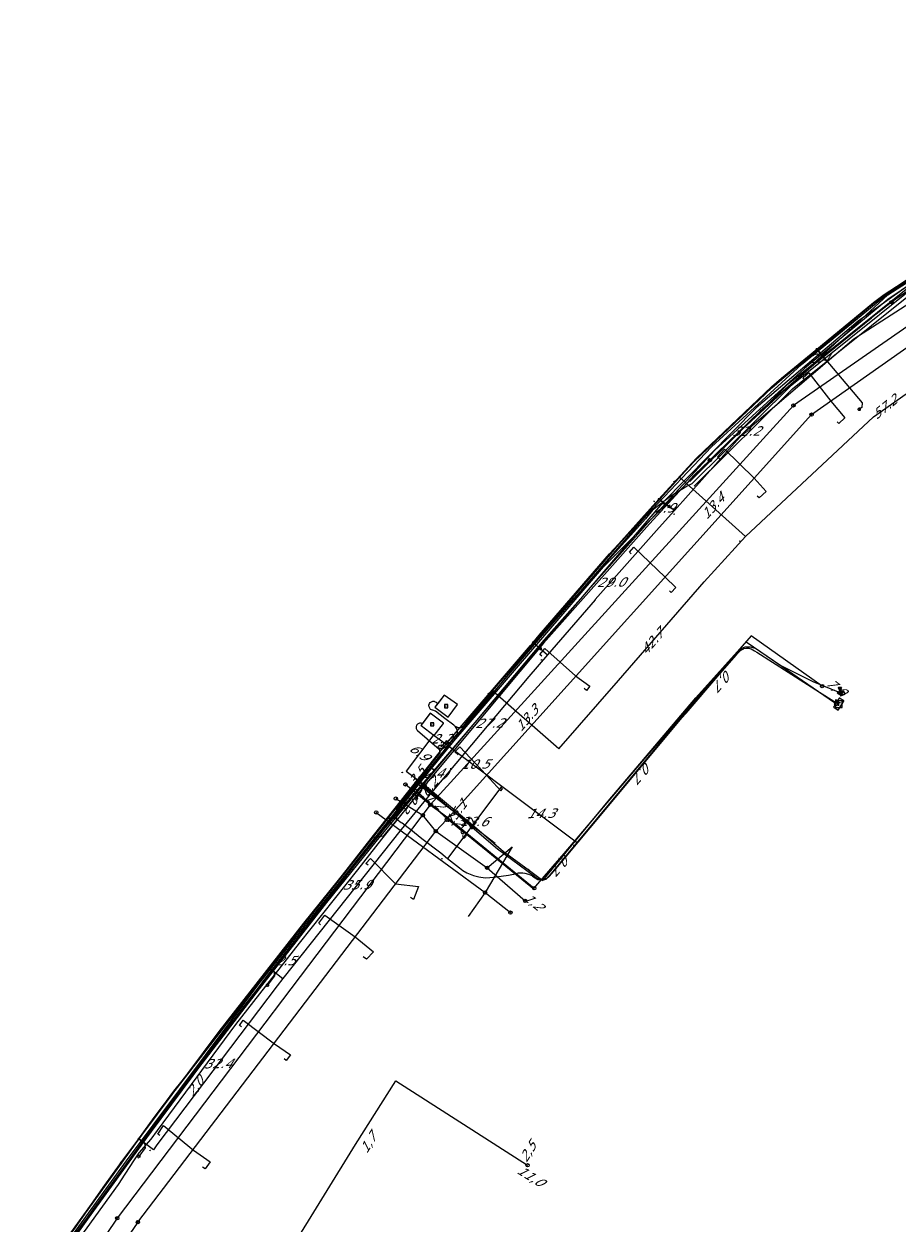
# Model space of a CAD drawing. Header units: metres. Extents: x 124576 to 133557, y 395865 to 402386.
# Tile 193 of 256: x 127009 to 127141, y 401672 to 401853. Entities that reach past the tile are written whole.
import ezdxf
from ezdxf.enums import TextEntityAlignment as Align

# ---------------------------------------------------------------- set-up
doc = ezdxf.new("R2010")
doc.units = ezdxf.units.M
doc.header["$MEASUREMENT"] = 0
for name, color, linetype, lineweight, true_color in [('LG_Datatransport_KPN_BV', 3, 'Continuous', 13, 0x00ff00), ('LG_Datatransport_Tele2_Nederland_BV', 3, 'Continuous', 13, 0x00ff00), ('LG_Gas_Hoge_Druk_Enexis_Netbeheer_BV', 7, 'Continuous', 13, 0xff9b00), ('LG_Gas_Lage_Druk_Enexis_Netbeheer_BV', 7, 'Continuous', 13, 0xffdc7d), ('LG_Gas_Lage_Druk_P_Enexis_Netbeheer_BV', 7, 'Continuous', 13, 0xffdc7d), ('LG_Laag_Spanning', 7, 'Continuous', 13, 0x960000), ('LG_Laag_Spanning_Enexis_Netbeheer_BV', 7, 'Continuous', 13, 0x960000), ('LG_Midden_Spanning', 7, 'Continuous', 13, 0xd20000), ('LG_Midden_Spanning_Enexis_Netbeheer_BV', 7, 'Continuous', 13, 0xd20000), ('LG_Riool_Vrij_Verval_Gemeente_Tilburg_Ruimtelijke_Uitvoering', 7, 'Continuous', 13, 0xca00a0), ('LG_unet-4_Brabant_Water', 5, 'Continuous', 13, 0x0000ff)]:
    doc.layers.add(name, color=color, linetype=linetype, lineweight=lineweight, true_color=true_color)
for name, color, linetype, lineweight in [('LG_Datatransport_P_KPN_BV', 7, 'Continuous', 0), ('LG_Laag_Spanning_P_Enexis_Netbeheer_BV', 7, 'Continuous', 0), ('LG_Midden_Spanning_P_Enexis_Netbeheer_BV', 7, 'Continuous', 0), ('LG_n00003_Spitters_Electrotechniek_BV', 7, 'Continuous', 13), ('LG_Riool_Vrij_Verval_P_Gemeente_Tilburg_Ruimtelijke_Uitvoering', 7, 'Continuous', 0), ('LG_unet-4_P_Brabant_Water', 7, 'Continuous', 0), ('MV_Datatransport', 7, 'Continuous', 0), ('MV_Gas_Lage_Druk', 7, 'Continuous', 0), ('MV_Gas_Lage_Druk_pijl', 7, 'Continuous', 0), ('MV_Laag_Spanning', 7, 'Continuous', 0), ('MV_Laag_Spanning_lijn', 7, 'Continuous', 0), ('MV_Laag_Spanning_pijl', 7, 'Continuous', 0), ('MV_Midden_Spanning', 7, 'Continuous', 0), ('MV_Midden_Spanning_pijl', 7, 'Continuous', 0)]:
    doc.layers.add(name, color=color, linetype=linetype, lineweight=lineweight)
doc.styles.add('Klic_Annotatie', font='verdanai.ttf', dxfattribs={"oblique": 20, "height": 1.4})
doc.styles.add('Style-Arial', font='arial.ttf')
doc.styles.add('Style-Arial Narrow', font='ARIALN.TTF')

# ---------------------------------------------------------------- blocks, each defined once
blk = doc.blocks.new('Mof')
at = {"layer": 'LG_Laag_Spanning_P_Enexis_Netbeheer_BV'}
h = blk.add_hatch(color=256, dxfattribs=at)
edge = h.paths.add_edge_path()
edge.add_arc((0, 0), 2, 0, 360)
blk = doc.blocks.new('DeliveryPoint')
at = {"layer": 'LG_Laag_Spanning_P_Enexis_Netbeheer_BV', "flags": 128}
blk.add_lwpolyline([(-3.7, -2.5), (3.8, -2.5), (3.8, 2.5), (-3.7, 2.5), (-3.7, -2.5)], close=True, dxfattribs=at)
blk.add_lwpolyline([(-3.7, 2.5), (-3.7, 2.2), (0, 0), (3.8, 2.2)], dxfattribs=at)
blk = doc.blocks.new('Mof_1')
at = {"layer": 'LG_Midden_Spanning_P_Enexis_Netbeheer_BV'}
h = blk.add_hatch(color=256, dxfattribs=at)
edge = h.paths.add_edge_path()
edge.add_arc((0, 0), 2, 0, 360)
blk = doc.blocks.new('Streetlight')
at = {"layer": 'LG_Laag_Spanning_P_Enexis_Netbeheer_BV'}
for p, q in [((-1.8, 1.8), (-1.1, 1.1)), ((0, 2.5), (0, 1.5)), ((1.8, 1.8), (1.1, 1.1)), ((-1.1, -1.1), (-1.8, -1.8)), ((0, -1.5), (0, -2.5)), ((1.1, -1.1), (1.8, -1.8))]:
    blk.add_line(p, q, dxfattribs=at)
at = {"layer": 'LG_Laag_Spanning_P_Enexis_Netbeheer_BV', "flags": 128}
for points in [[(-2.5, 0), (-1.5, 0)], [(1.5, 0), (2.5, 0)]]:
    blk.add_lwpolyline(points, dxfattribs=at)
at = {"layer": 'LG_Laag_Spanning_P_Enexis_Netbeheer_BV'}
blk.add_circle((0, 0), 1.5, dxfattribs=at)
blk = doc.blocks.new('Overgangsstuk')
at = {"layer": 'LG_Gas_Lage_Druk_P_Enexis_Netbeheer_BV'}
for radius in [2.5, 2, 1.5, 1, 0.5]:
    blk.add_circle((0, 0), radius, dxfattribs=at)
blk = doc.blocks.new('DeliveryPoint_1')
at = {"layer": 'LG_Gas_Lage_Druk_P_Enexis_Netbeheer_BV', "flags": 128}
blk.add_lwpolyline([(-3.8, -2.5), (3.8, -2.5), (3.8, 2.5), (-3.8, 2.5), (-3.8, -2.5)], close=True, dxfattribs=at)
blk.add_lwpolyline([(-3.8, 2.5), (-3.8, 2.2), (0, 0), (3.8, 2.2)], dxfattribs=at)
blk = doc.blocks.new('Verloopstuk')
at = {"layer": 'LG_Gas_Lage_Druk_P_Enexis_Netbeheer_BV', "lineweight": 30, "flags": 128}
for points in [[(-3, 0), (-7.6, -2.3), (-7.6, 2.3), (-3, 0)], [(-3, 0), (1.6, -2.3), (1.5, 2.3), (-3, 0)]]:
    blk.add_lwpolyline(points, close=True, dxfattribs=at)
at = {"layer": 'LG_Gas_Lage_Druk_P_Enexis_Netbeheer_BV', "color": 7, "linetype": 'Continuous', "style": 'Style-Arial Narrow'}
blk.add_text('G', height=3.5, dxfattribs=at).set_placement((-3.1, 2.6), align=Align.MIDDLE_CENTER)
blk = doc.blocks.new('Tstuk')
at = {"layer": 'LG_Gas_Lage_Druk_P_Enexis_Netbeheer_BV'}
for p, q in [((-2.3, 1.8), (2.3, 1.8)), ((0, -1.8), (0, 1.8))]:
    blk.add_line(p, q, dxfattribs=at)
blk.add_circle((0, 0.7), 2.5, dxfattribs=at)
blk = doc.blocks.new('Afsluiter')
at = {"layer": 'LG_Gas_Lage_Druk_P_Enexis_Netbeheer_BV'}
blk.add_line((0, -2.5), (0, 2.5), dxfattribs=at)
blk.add_solid([(-0.2, 2.5), (0.2, 2.5), (-0.2, -2.5), (0.2, -2.5)], dxfattribs=at)
blk = doc.blocks.new('Aansluitkast_1')
at = {"layer": 'LG_Laag_Spanning_P_Enexis_Netbeheer_BV'}
for p, q in [((-2.5, 2.5), (2.5, 2.5)), ((0, -2.5), (0, 2.5))]:
    blk.add_line(p, q, dxfattribs=at)
at = {"layer": 'LG_Laag_Spanning_P_Enexis_Netbeheer_BV', "flags": 128}
blk.add_lwpolyline([(-5, -5), (5, -5), (5, 5), (-5, 5), (-5, -5)], close=True, dxfattribs=at)
blk = doc.blocks.new('m_pijl')
at = {"layer": 'MV_Laag_Spanning_pijl'}
blk.add_hatch(color=7, dxfattribs=at).paths.add_polyline_path([(-1, -0.3), (-1, 0), (-1, 0.3), (0, 0)])
at = {"layer": 'MV_Laag_Spanning_pijl', "flags": 128}
blk.add_lwpolyline([(-1, 0), (-1, 0.3), (0, 0), (-1, -0.3), (-1, 0)], close=True, dxfattribs=at)
blk = doc.blocks.new('m_pijl_1')
at = {"layer": 'MV_Midden_Spanning_pijl'}
blk.add_hatch(color=7, dxfattribs=at).paths.add_polyline_path([(-1, -0.3), (-1, 0), (-1, 0.3), (0, 0)])
at = {"layer": 'MV_Midden_Spanning_pijl', "flags": 128}
blk.add_lwpolyline([(-1, 0), (-1, 0.3), (0, 0), (-1, -0.3), (-1, 0)], close=True, dxfattribs=at)
blk = doc.blocks.new('m_pijl_2')
at = {"layer": 'MV_Gas_Lage_Druk_pijl'}
blk.add_hatch(color=7, dxfattribs=at).paths.add_polyline_path([(-1, -0.3), (-1, 0), (-1, 0.3), (0, 0)])
at = {"layer": 'MV_Gas_Lage_Druk_pijl', "flags": 128}
blk.add_lwpolyline([(-1, 0), (-1, 0.3), (0, 0), (-1, -0.3), (-1, 0)], close=True, dxfattribs=at)
blk = doc.blocks.new('Klantstation')
at = {"layer": 'LG_Laag_Spanning_P_Enexis_Netbeheer_BV', "flags": 128}
blk.add_lwpolyline([(-2.5, -2.3), (2.5, -2.3), (2.5, 2.3), (-2.5, 2.3), (-2.5, -2.3)], close=True, dxfattribs=at)
at = {"layer": 'LG_Laag_Spanning_P_Enexis_Netbeheer_BV', "color": 7, "linetype": 'Continuous', "style": 'Style-Arial Narrow'}
blk.add_text('K', height=3.5, dxfattribs=at).set_placement((0, 0), align=Align.MIDDLE_CENTER)
blk = doc.blocks.new('Klantstation_1')
at = {"layer": 'LG_Midden_Spanning_P_Enexis_Netbeheer_BV', "flags": 128}
blk.add_lwpolyline([(-2.5, -2.3), (2.5, -2.3), (2.5, 2.3), (-2.5, 2.3), (-2.5, -2.3)], close=True, dxfattribs=at)
at = {"layer": 'LG_Midden_Spanning_P_Enexis_Netbeheer_BV', "color": 7, "linetype": 'Continuous', "style": 'Style-Arial Narrow'}
blk.add_text('K', height=3.5, dxfattribs=at).set_placement((0, 0), align=Align.MIDDLE_CENTER)
blk = doc.blocks.new('FireHydrant')
at = {"layer": 'LG_unet-4_P_Brabant_Water'}
blk.add_ellipse((0, 0), major_axis=(4.45, 0), ratio=0.727642, dxfattribs=at)
at = {"layer": 'LG_unet-4_P_Brabant_Water', "style": 'Style-Arial'}
blk.add_text('BK', height=2.5, dxfattribs=at).set_placement((0, 0), align=Align.MIDDLE_CENTER)
blk = doc.blocks.new('Afsluiter_2')
at = {"layer": 'LG_unet-4_P_Brabant_Water'}
blk.add_line((0, -2.5), (0, 2.5), dxfattribs=at)
blk.add_solid([(-0.25, 2.5), (0.25, 2.5), (-0.25, -2.5), (0.25, -2.5)], dxfattribs=at)
blk = doc.blocks.new('Onbekend_2')
at = {"layer": 'LG_Riool_Vrij_Verval_P_Gemeente_Tilburg_Ruimtelijke_Uitvoering'}
blk.add_hatch(color=256, dxfattribs=at).paths.add_polyline_path([(-0.3, -1.1, -0.262633), (0.2, 0.2), (0.6, 0.5, 0.379827), (0.7, 1.3), (0.7, 1.3, 0.228508), (0, 1.5), (0, 1.5, 0.459053), (-0.8, 0.8), (-1.3, 0.9, -0.414214), (-0.1, 2, -0.243799), (1.1, 1.5, -0.379827), (0.9, 0.1), (0.5, -0.2, 0.262633), (0.2, -1.1), (-0.2, -1.1)])
blk.add_circle((0, 0), 2.5, dxfattribs=at)
at = {"layer": 'LG_Riool_Vrij_Verval_P_Gemeente_Tilburg_Ruimtelijke_Uitvoering', "extrusion": (0, 0, -1)}
blk.add_solid([(0.3, -2.1), (-0.2, -2.1), (0.3, -1.5), (-0.2, -1.5)], dxfattribs=at)
blk = doc.blocks.new('Onbekend_3')
at = {"layer": 'LG_Datatransport_P_KPN_BV'}
blk.add_hatch(color=256, dxfattribs=at).paths.add_polyline_path([(-0.3, -1.1, -0.262633), (0.2, 0.2), (0.6, 0.5, 0.379827), (0.7, 1.3), (0.7, 1.3, 0.228508), (0, 1.5), (0, 1.5, 0.459053), (-0.8, 0.8), (-1.3, 0.9, -0.414214), (-0.1, 2, -0.243799), (1.1, 1.5, -0.379827), (0.9, 0.1), (0.5, -0.2, 0.262633), (0.2, -1.1), (-0.2, -1.1)])
blk.add_circle((0, 0), 2.5, dxfattribs=at)
at = {"layer": 'LG_Datatransport_P_KPN_BV', "extrusion": (0, 0, -1)}
blk.add_solid([(0.3, -2.1), (-0.2, -2.1), (0.3, -1.5), (-0.2, -1.5)], dxfattribs=at)

msp = doc.modelspace()

# ---------------------------------------------------------------- linework, layer by layer
at = {"layer": 'LG_Datatransport_KPN_BV', "flags": 128}
for points in [[(127151.24, 401819.8), (127134.78, 401808.15), (127119.42, 401795.09), (127105.28, 401780.72), (127068.13, 401737.26)], [(127129.37, 401753.08), (127118.66, 401760.68), (127114.21, 401755.53), (127102.3, 401741.79), (127090.42, 401727.83), (127085.8, 401722.5), (127085.41, 401722.81), (127075.19, 401731.13), (127073.76, 401732.29), (127070.23, 401735.38), (127069.28, 401736.23), (127068.13, 401737.26)], [(127068.13, 401737.26), (127063.45, 401731.78), (127057.15, 401723.96), (127042.12, 401704.76), (127031.11, 401690.18), (127019.61, 401674.48), (127009, 401659.49)], [(127069.28, 401736.23), (127070.23, 401735.38), (127073.76, 401732.29), (127075.19, 401731.13)], [(127009, 401602.75), (127059.01, 401683.91), (127065.05, 401693.52), (127084.94, 401680.81)]]:
    msp.add_lwpolyline(points, dxfattribs=at)
at = {"layer": 'LG_Datatransport_Tele2_Nederland_BV', "flags": 128}
msp.add_lwpolyline([(127009, 401659.63), (127012.15, 401664.27), (127045.77, 401709.46), (127072.3, 401743.01), (127096.4, 401771.08), (127114.7, 401789.39), (127139.26, 401812.11), (127147.16, 401817.22)], dxfattribs=at)
at = {"layer": 'LG_Gas_Hoge_Druk_Enexis_Netbeheer_BV', "flags": 128}
msp.add_lwpolyline([(127236.7, 401852.86), (127220.32, 401849.12), (127204.5, 401844.49), (127188.88, 401838.89), (127173.87, 401832.18), (127159.44, 401824.22), (127147.01, 401816.67), (127139.26, 401811.41), (127126.72, 401801.01), (127113.16, 401788.66), (127103.51, 401778.22), (127087.42, 401760.02), (127072.55, 401742.32), (127062.05, 401729.62), (127054.62, 401720.42), (127044.48, 401707.41), (127031.99, 401691.15), (127019.09, 401673.38), (127009, 401659.27)], dxfattribs=at)
at = {"layer": 'LG_Gas_Lage_Druk_Enexis_Netbeheer_BV'}
for p, q in [((127132.05, 401752.11), (127132.39, 401751.97)), ((127069.98, 401737.67), (127076.92, 401731.93))]:
    msp.add_line(p, q, dxfattribs=at)
at = {"layer": 'LG_Gas_Lage_Druk_Enexis_Netbeheer_BV', "flags": 128}
for points in [[(127241.95, 401852.98), (127240.24, 401852.75), (127226.26, 401850.42), (127215.71, 401847.75), (127201.36, 401843.29), (127186.62, 401837.86), (127173.01, 401831.43), (127155.34, 401821.83), (127148.82, 401817.24), (127139.85, 401811)], [(127139.85, 401811), (127136.79, 401808.63), (127128.13, 401801.62), (127120.02, 401794.59), (127113.49, 401788.21), (127112.45, 401787.19)], [(127113.49, 401788.21), (127120.02, 401794.59), (127128.13, 401801.62), (127136.79, 401808.63)], [(127112.45, 401787.19), (127110.1, 401784.96), (127103.31, 401777.56), (127087.33, 401759.58), (127069.98, 401738.81), (127069.44, 401738.12)], [(127085.23, 401725.25), (127087.26, 401723.76), (127097.09, 401735.74), (127110.34, 401751.34), (127117.9, 401759.75), (127123.12, 401756.21), (127127.96, 401753.78), (127132.05, 401752.11)], [(127069.44, 401738.12), (127062.93, 401729.99), (127059.28, 401725.39), (127050.5, 401714.32), (127040.91, 401702.02), (127029.08, 401686.04), (127028.11, 401684.73), (127026.32, 401682.67), (127025.59, 401681.61), (127024.21, 401679.45), (127023.21, 401677.89), (127018.49, 401671.38), (127012.16, 401662.69), (127009, 401658.52)], [(127069.44, 401738.12), (127069.98, 401737.67), (127076.92, 401731.93), (127081.32, 401728.12), (127085.23, 401725.25)]]:
    msp.add_lwpolyline(points, dxfattribs=at)
at = {"layer": 'LG_Laag_Spanning', "flags": 128}
for points in [[(127072.98, 401748.4), (127072.98, 401748.4), (127072.98, 401748.4), (127072.98, 401748.4), (127072.98, 401748.4), (127072.98, 401748.4), (127072.98, 401748.4), (127074.36, 401750.29), (127074.36, 401750.29), (127074.36, 401750.29), (127074.36, 401750.29), (127074.36, 401750.29), (127074.36, 401750.29), (127074.36, 401750.29), (127074.36, 401750.29), (127074.36, 401750.29), (127074.36, 401750.3), (127074.36, 401750.3), (127074.36, 401750.3), (127074.36, 401750.3), (127074.36, 401750.3), (127072.35, 401751.72), (127072.35, 401751.72), (127072.35, 401751.72), (127072.35, 401751.72), (127072.35, 401751.72), (127072.35, 401751.72), (127072.35, 401751.72), (127072.35, 401751.72), (127072.35, 401751.72), (127072.34, 401751.72), (127072.34, 401751.72), (127072.34, 401751.72), (127072.34, 401751.72), (127070.96, 401749.91), (127070.96, 401749.9), (127070.96, 401749.9), (127070.96, 401749.9), (127070.96, 401749.9), (127070.96, 401749.9), (127070.96, 401749.9), (127070.96, 401749.9), (127070.96, 401749.9), (127070.96, 401749.89), (127070.96, 401749.89), (127070.96, 401749.89), (127070.96, 401749.89), (127070.96, 401749.89), (127072.97, 401748.4), (127072.97, 401748.4), (127072.97, 401748.4), (127072.97, 401748.4), (127072.97, 401748.4), (127072.97, 401748.4), (127072.98, 401748.4)], [(127131.79, 401749.47), (127131.79, 401749.47), (127131.8, 401749.47), (127131.8, 401749.47), (127131.8, 401749.47), (127131.8, 401749.47), (127131.8, 401749.47), (127131.8, 401749.47), (127132.64, 401750.83), (127132.64, 401750.83), (127132.64, 401750.84), (127132.64, 401750.84), (127132.64, 401750.84), (127132.64, 401750.84), (127132.64, 401750.84), (127132.64, 401750.84), (127132.64, 401750.84), (127132.64, 401750.84), (127132.64, 401750.84), (127132.64, 401750.85), (127132.64, 401750.85), (127131.96, 401751.27), (127131.96, 401751.27), (127131.95, 401751.27), (127131.95, 401751.27), (127131.95, 401751.27), (127131.95, 401751.27), (127131.95, 401751.27), (127131.95, 401751.27), (127131.95, 401751.27), (127131.95, 401751.27), (127131.94, 401751.27), (127131.94, 401751.26), (127131.94, 401751.26), (127131.1, 401749.9), (127131.1, 401749.9), (127131.1, 401749.9), (127131.1, 401749.9), (127131.1, 401749.9), (127131.1, 401749.9), (127131.1, 401749.89), (127131.1, 401749.89), (127131.1, 401749.89), (127131.1, 401749.89), (127131.1, 401749.89), (127131.1, 401749.89), (127131.11, 401749.89), (127131.79, 401749.47), (127131.79, 401749.47), (127131.79, 401749.47), (127131.79, 401749.47), (127131.79, 401749.47), (127131.79, 401749.47)], [(127070.86, 401745.64), (127070.86, 401745.64), (127070.86, 401745.64), (127070.86, 401745.64), (127070.87, 401745.64), (127070.87, 401745.64), (127070.87, 401745.64), (127072.24, 401747.47), (127072.24, 401747.48), (127072.24, 401747.48), (127072.24, 401747.48), (127072.24, 401747.48), (127072.24, 401747.48), (127072.24, 401747.48), (127072.24, 401747.48), (127072.24, 401747.48), (127072.24, 401747.49), (127072.24, 401747.49), (127072.24, 401747.49), (127072.24, 401747.49), (127070.25, 401749), (127070.25, 401749), (127070.25, 401749), (127070.25, 401749), (127070.25, 401749), (127070.25, 401749), (127070.24, 401749), (127070.24, 401749), (127070.24, 401749), (127070.24, 401749), (127070.24, 401749), (127070.24, 401749), (127070.24, 401749), (127070.24, 401749), (127068.87, 401747.14), (127068.87, 401747.14), (127068.87, 401747.13), (127068.87, 401747.13), (127068.87, 401747.13), (127068.87, 401747.13), (127068.87, 401747.13), (127068.87, 401747.13), (127068.87, 401747.13), (127068.87, 401747.13), (127068.87, 401747.13), (127068.87, 401747.12), (127068.88, 401747.12), (127070.85, 401745.64), (127070.86, 401745.64), (127070.86, 401745.64), (127070.86, 401745.64), (127070.86, 401745.64), (127070.86, 401745.64), (127070.86, 401745.64)]]:
    msp.add_lwpolyline(points, dxfattribs=at)
at = {"layer": 'LG_Laag_Spanning_Enexis_Netbeheer_BV'}
for p, q in [((127104.76, 401781.3), (127106.3, 401780.18)), ((127085.78, 401759.68), (127086.86, 401758.76)), ((127023.57, 401681.05), (127023.67, 401681.19))]:
    msp.add_line(p, q, dxfattribs=at)
at = {"layer": 'LG_Laag_Spanning_Enexis_Netbeheer_BV', "flags": 128}
for points in [[(127068.65, 401739.28), (127072.02, 401743.52), (127073.29, 401745.06), (127085.39, 401759.23), (127085.78, 401759.68), (127086.69, 401760.75), (127097.32, 401773.02), (127098.65, 401774.52), (127104.76, 401781.3), (127109.09, 401786.08), (127110.48, 401787.52), (127121.74, 401798.23), (127123.24, 401799.56), (127128.55, 401803.92), (127137.12, 401810.97), (127138.73, 401812.15), (127154.16, 401822.19)], [(127068.65, 401739.28), (127072.02, 401743.52), (127073.29, 401745.06), (127085.39, 401759.23), (127085.78, 401759.68), (127086.69, 401760.75), (127097.32, 401773.02), (127098.65, 401774.52), (127104.76, 401781.3), (127109.09, 401786.08), (127110.48, 401787.52), (127121.74, 401798.23), (127123.24, 401799.56), (127128.55, 401803.92), (127137.12, 401810.97), (127138.73, 401812.15), (127154.16, 401822.19)], [(127128.55, 401803.92), (127135.4, 401795.84), (127135.34, 401795.14), (127134.97, 401794.85)], [(127023.67, 401681.19), (127026.32, 401684.78), (127031.62, 401691.97), (127032.83, 401693.56), (127046.08, 401710.54), (127060.46, 401728.95), (127061.7, 401730.53), (127063.64, 401732.97), (127063.77, 401733.06), (127064.48, 401733.27), (127064.83, 401733.2), (127065.21, 401733.01), (127065.89, 401732.52), (127066.01, 401732.44), (127066.92, 401731.75), (127067.32, 401731.44), (127069.01, 401730.12), (127071.86, 401727.91), (127072.89, 401727.1), (127074.69, 401725.67), (127075.2, 401725.26), (127075.77, 401724.92), (127076.03, 401724.8), (127076.79, 401724.52), (127077.57, 401724.33), (127077.91, 401724.27), (127078.58, 401724.18), (127079.26, 401724.2), (127080.23, 401724.31), (127082.06, 401724.54), (127082.84, 401724.72), (127082.89, 401724.74), (127083.55, 401724.9), (127084.24, 401724.9), (127084.54, 401724.86), (127085.08, 401724.74), (127085.58, 401724.5), (127085.67, 401724.43), (127086.07, 401724.16), (127086.48, 401723.93), (127086.52, 401723.91), (127087.15, 401723.81), (127087.77, 401723.98), (127088.27, 401724.39), (127088.95, 401725.21), (127096.18, 401733.87), (127101.96, 401740.8), (127108.22, 401748.28), (127108.85, 401749.03), (127113.95, 401754.96), (127116.47, 401757.81), (127116.6, 401757.99), (127116.73, 401758.17), (127116.94, 401758.38), (127116.97, 401758.4), (127117.25, 401758.6), (127117.57, 401758.73), (127117.58, 401758.74), (127117.98, 401758.8), (127118.03, 401758.8), (127118.33, 401758.8), (127118.62, 401758.73), (127118.66, 401758.71), (127118.92, 401758.58), (127119.17, 401758.42), (127119.52, 401758.19), (127128.97, 401752.15), (127131.53, 401750.58)], [(127064.83, 401733.2), (127065.21, 401733.01), (127065.89, 401732.52), (127066.01, 401732.44), (127066.92, 401731.75), (127067.32, 401731.44), (127069.01, 401730.12), (127071.86, 401727.91), (127072.89, 401727.1), (127074.69, 401725.67), (127075.2, 401725.26), (127075.77, 401724.92), (127076.03, 401724.8), (127076.79, 401724.52), (127077.57, 401724.33), (127077.91, 401724.27), (127078.58, 401724.18), (127079.26, 401724.2), (127080.23, 401724.31), (127082.06, 401724.54), (127082.84, 401724.72), (127082.89, 401724.74), (127083.55, 401724.9), (127084.24, 401724.9), (127084.54, 401724.86), (127085.08, 401724.74), (127085.58, 401724.5), (127085.67, 401724.43), (127086.07, 401724.16), (127086.48, 401723.93), (127086.52, 401723.91), (127087.15, 401723.81), (127087.77, 401723.98), (127088.27, 401724.39), (127088.95, 401725.21), (127096.18, 401733.87), (127101.96, 401740.8), (127108.22, 401748.28), (127108.85, 401749.03), (127113.95, 401754.96), (127116.47, 401757.81), (127116.6, 401757.99), (127116.73, 401758.17), (127116.94, 401758.38), (127116.97, 401758.4), (127117.25, 401758.6), (127117.57, 401758.73), (127117.58, 401758.74), (127117.98, 401758.8), (127118.03, 401758.8), (127118.33, 401758.8), (127118.62, 401758.73), (127118.66, 401758.71), (127118.92, 401758.58), (127119.17, 401758.42), (127119.52, 401758.19), (127128.97, 401752.15), (127131.53, 401750.58)], [(127072.89, 401727.1), (127074.69, 401725.67), (127075.2, 401725.26), (127075.77, 401724.92), (127076.03, 401724.8), (127076.79, 401724.52), (127077.57, 401724.33), (127077.91, 401724.27), (127078.58, 401724.18), (127079.26, 401724.2), (127080.23, 401724.31), (127082.06, 401724.54), (127082.84, 401724.72), (127082.89, 401724.74), (127083.55, 401724.9), (127084.24, 401724.9), (127084.54, 401724.86), (127085.08, 401724.74), (127085.58, 401724.5), (127085.67, 401724.43), (127086.07, 401724.16), (127086.48, 401723.93), (127086.52, 401723.91), (127087.15, 401723.81), (127087.77, 401723.98), (127088.27, 401724.39), (127088.95, 401725.21), (127096.18, 401733.87), (127101.96, 401740.8), (127108.22, 401748.28), (127108.85, 401749.03), (127113.95, 401754.96), (127116.47, 401757.81), (127116.6, 401757.99), (127116.73, 401758.17), (127116.94, 401758.38), (127116.97, 401758.4), (127117.25, 401758.6), (127117.57, 401758.73), (127117.58, 401758.74), (127117.98, 401758.8), (127118.03, 401758.8), (127118.33, 401758.8), (127118.62, 401758.73), (127118.66, 401758.71), (127118.92, 401758.58), (127119.17, 401758.42), (127119.52, 401758.19), (127128.97, 401752.15), (127131.53, 401750.58)], [(127009, 401660.45), (127021.19, 401677.78), (127022.36, 401679.41), (127023.57, 401681.05), (127023.67, 401681.19), (127026.32, 401684.78), (127031.62, 401691.97), (127032.83, 401693.56), (127046.08, 401710.54), (127060.46, 401728.95), (127061.7, 401730.53), (127063.64, 401732.97), (127068.05, 401738.53), (127068.65, 401739.28)], [(127063.64, 401732.97), (127068.05, 401738.53), (127068.65, 401739.28)], [(127068.05, 401738.53), (127068.76, 401738.09), (127068.93, 401737.41), (127068.16, 401736.15)], [(127023.57, 401681.05), (127023.67, 401681.19), (127026.32, 401684.78), (127031.62, 401691.97), (127032.83, 401693.56), (127046.08, 401710.54), (127060.46, 401728.95), (127061.7, 401730.53), (127063.64, 401732.97), (127063.77, 401733.06), (127064.48, 401733.27), (127064.83, 401733.2)], [(127023.67, 401681.19), (127026.32, 401684.78), (127031.62, 401691.97), (127032.83, 401693.56), (127046.08, 401710.54), (127060.46, 401728.95), (127061.7, 401730.53), (127063.64, 401732.97)], [(127063.64, 401732.97), (127063.77, 401733.06), (127064.48, 401733.27), (127064.83, 401733.2)], [(127064.83, 401733.2), (127065.21, 401733.01), (127065.89, 401732.52)], [(127065.89, 401732.52), (127066.01, 401732.44), (127066.92, 401731.75), (127067.32, 401731.44), (127069.01, 401730.12), (127071.86, 401727.91), (127072.89, 401727.1)], [(127065.89, 401732.52), (127066.01, 401732.44), (127066.92, 401731.75), (127067.32, 401731.44), (127069.01, 401730.12), (127071.86, 401727.91), (127072.89, 401727.1)], [(127065.89, 401732.52), (127066.01, 401732.44), (127066.92, 401731.75), (127067.32, 401731.44), (127069.01, 401730.12), (127071.86, 401727.91), (127072.89, 401727.1)], [(127065.89, 401732.52), (127066.01, 401732.44), (127066.92, 401731.75), (127067.32, 401731.44), (127069.01, 401730.12), (127071.86, 401727.91), (127072.89, 401727.1)], [(127046.08, 401710.54), (127046.7, 401710.06), (127046.78, 401709.36), (127045.7, 401707.98)], [(127026.32, 401684.78), (127027.18, 401684.14), (127027.29, 401683.44), (127026.33, 401682.14)], [(127009, 401660.45), (127021.19, 401677.78), (127022.36, 401679.41), (127023.57, 401681.05), (127023.67, 401681.19)], [(127009, 401660.45), (127021.19, 401677.78), (127022.36, 401679.41), (127023.57, 401681.05)], [(127021.19, 401677.78), (127022.36, 401679.41), (127023.57, 401681.05)], [(127009, 401660.45), (127021.19, 401677.78), (127021.19, 401677.78), (127009, 401660.45)]]:
    msp.add_lwpolyline(points, dxfattribs=at)
at = {"layer": 'LG_Midden_Spanning', "flags": 128}
for points in [[(127072.98, 401748.4), (127072.98, 401748.4), (127072.98, 401748.4), (127072.98, 401748.4), (127072.98, 401748.4), (127072.98, 401748.4), (127072.98, 401748.4), (127074.36, 401750.29), (127074.36, 401750.29), (127074.36, 401750.29), (127074.36, 401750.29), (127074.36, 401750.29), (127074.36, 401750.29), (127074.36, 401750.29), (127074.36, 401750.29), (127074.36, 401750.29), (127074.36, 401750.3), (127074.36, 401750.3), (127074.36, 401750.3), (127074.36, 401750.3), (127074.36, 401750.3), (127072.35, 401751.72), (127072.35, 401751.72), (127072.35, 401751.72), (127072.35, 401751.72), (127072.35, 401751.72), (127072.35, 401751.72), (127072.35, 401751.72), (127072.35, 401751.72), (127072.35, 401751.72), (127072.34, 401751.72), (127072.34, 401751.72), (127072.34, 401751.72), (127072.34, 401751.72), (127071.39, 401750.47), (127070.96, 401749.91), (127070.96, 401749.9), (127070.96, 401749.9), (127070.96, 401749.9), (127070.96, 401749.9), (127070.96, 401749.9), (127070.96, 401749.9), (127070.96, 401749.9), (127070.96, 401749.9), (127070.96, 401749.89), (127070.96, 401749.89), (127070.96, 401749.89), (127070.96, 401749.89), (127070.96, 401749.89), (127072.97, 401748.4), (127072.97, 401748.4), (127072.97, 401748.4), (127072.97, 401748.4), (127072.97, 401748.4), (127072.97, 401748.4), (127072.98, 401748.4)], [(127070.86, 401745.64), (127070.86, 401745.64), (127070.86, 401745.64), (127070.86, 401745.64), (127070.87, 401745.64), (127070.87, 401745.64), (127070.87, 401745.64), (127072.24, 401747.47), (127072.24, 401747.48), (127072.24, 401747.48), (127072.24, 401747.48), (127072.24, 401747.48), (127072.24, 401747.48), (127072.24, 401747.48), (127072.24, 401747.48), (127072.24, 401747.48), (127072.24, 401747.49), (127072.24, 401747.49), (127072.24, 401747.49), (127072.24, 401747.49), (127070.25, 401749), (127070.25, 401749), (127070.25, 401749), (127070.25, 401749), (127070.25, 401749), (127070.25, 401749), (127070.24, 401749), (127070.24, 401749), (127070.24, 401749), (127070.24, 401749), (127070.24, 401749), (127070.24, 401749), (127070.24, 401749), (127070.24, 401749), (127069.1, 401747.44), (127068.87, 401747.14), (127068.87, 401747.14), (127068.87, 401747.13), (127068.87, 401747.13), (127068.87, 401747.13), (127068.87, 401747.13), (127068.87, 401747.13), (127068.87, 401747.13), (127068.87, 401747.13), (127068.87, 401747.13), (127068.87, 401747.13), (127068.87, 401747.12), (127068.88, 401747.12), (127070.85, 401745.64), (127070.86, 401745.64), (127070.86, 401745.64), (127070.86, 401745.64), (127070.86, 401745.64), (127070.86, 401745.64), (127070.86, 401745.64)]]:
    msp.add_lwpolyline(points, dxfattribs=at)
at = {"layer": 'LG_Midden_Spanning_Enexis_Netbeheer_BV', "flags": 128}
for points in [[(127079.64, 401752.36), (127085.51, 401759.2), (127086.82, 401760.72), (127097.44, 401773), (127098.76, 401774.5), (127108.7, 401785.54), (127110.09, 401786.97), (127115.31, 401791.93), (127121.8, 401798.1), (127123.3, 401799.42), (127137.22, 401810.9), (127138.81, 401812.11), (127148.62, 401818.93), (127150.29, 401820.03), (127160.8, 401826.52), (127162.55, 401827.49), (127177.82, 401835.15), (127178.74, 401835.58)], [(127079.64, 401752.36), (127085.51, 401759.2), (127086.82, 401760.72), (127097.44, 401773), (127098.76, 401774.5), (127108.7, 401785.54), (127110.09, 401786.97), (127115.31, 401791.93), (127121.8, 401798.1), (127123.3, 401799.42), (127137.22, 401810.9), (127138.81, 401812.11), (127148.62, 401818.93), (127150.29, 401820.03), (127160.8, 401826.52), (127162.55, 401827.49), (127177.82, 401835.15), (127178.74, 401835.58)], [(127079.64, 401752.36), (127078.84, 401751.39), (127078.29, 401750.72), (127075.9, 401747.81), (127075.67, 401747.54), (127075.43, 401747.23), (127075.25, 401747.03), (127075.17, 401746.97), (127075.09, 401746.92), (127075.07, 401746.91), (127074.93, 401746.85), (127074.92, 401746.84), (127074.76, 401746.81), (127074.73, 401746.81), (127074.52, 401746.81), (127074.51, 401746.81), (127074.43, 401746.82), (127074.36, 401746.85), (127074.28, 401746.88), (127074.07, 401746.99), (127073.96, 401747.06), (127073.8, 401747.21), (127072.48, 401748.2), (127071.04, 401749.29), (127070.66, 401749.44), (127070.62, 401749.44), (127070.32, 401749.58), (127070.13, 401749.85), (127070.09, 401749.97), (127070.07, 401750.22), (127070.16, 401750.45), (127070.26, 401750.6), (127070.44, 401750.74), (127070.44, 401750.74), (127070.65, 401750.81), (127070.87, 401750.8), (127070.93, 401750.78), (127071.18, 401750.66), (127071.39, 401750.47), (127071.4, 401750.47)], [(127073.96, 401747.06), (127074.07, 401746.99), (127074.28, 401746.88), (127074.36, 401746.85), (127074.43, 401746.82), (127074.51, 401746.81), (127074.52, 401746.81), (127074.73, 401746.81), (127074.76, 401746.81), (127074.92, 401746.84), (127074.93, 401746.85), (127075.07, 401746.91), (127075.09, 401746.92), (127075.17, 401746.97), (127075.25, 401747.03), (127075.43, 401747.23), (127075.67, 401747.54), (127075.9, 401747.81), (127078.29, 401750.72), (127078.84, 401751.39), (127079.64, 401752.36)], [(127069.11, 401747.44), (127068.91, 401747.49), (127068.79, 401747.51), (127068.66, 401747.49), (127068.56, 401747.46), (127068.45, 401747.41), (127068.35, 401747.34), (127068.26, 401747.24), (127068.19, 401747.13), (127068.18, 401747.09), (127068.14, 401746.97), (127068.13, 401746.96), (127068.13, 401746.84), (127068.14, 401746.73), (127068.15, 401746.71), (127068.18, 401746.59), (127068.24, 401746.47), (127068.34, 401746.37), (127071.24, 401743.9), (127071.27, 401743.88), (127071.52, 401743.74), (127071.83, 401743.68), (127072.16, 401743.72), (127072.21, 401743.73), (127072.61, 401743.91), (127072.95, 401744.19), (127073.38, 401744.68), (127073.64, 401745.01), (127073.98, 401745.42), (127074.28, 401745.8), (127074.35, 401745.94), (127074.37, 401746.09), (127074.36, 401746.29), (127074.34, 401746.44), (127074.28, 401746.58), (127074.26, 401746.62), (127074.06, 401746.94), (127073.96, 401747.06), (127073.8, 401747.21), (127072.48, 401748.2), (127071.04, 401749.29), (127070.66, 401749.44), (127070.62, 401749.44), (127070.32, 401749.58), (127070.13, 401749.85), (127070.09, 401749.97), (127070.07, 401750.22), (127070.16, 401750.45), (127070.26, 401750.6), (127070.44, 401750.74), (127070.44, 401750.74), (127070.65, 401750.81), (127070.87, 401750.8), (127070.93, 401750.78), (127071.18, 401750.66), (127071.39, 401750.47), (127071.4, 401750.47)], [(127073.96, 401747.06), (127073.8, 401747.21), (127072.48, 401748.2), (127071.04, 401749.29), (127070.66, 401749.44), (127070.62, 401749.44), (127070.32, 401749.58), (127070.13, 401749.85), (127070.09, 401749.97), (127070.07, 401750.22), (127070.16, 401750.45), (127070.26, 401750.6), (127070.44, 401750.74), (127070.44, 401750.74), (127070.65, 401750.81), (127070.87, 401750.8), (127070.93, 401750.78), (127071.18, 401750.66), (127071.39, 401750.47), (127071.4, 401750.47)], [(127069.11, 401747.44), (127068.91, 401747.49), (127068.79, 401747.51), (127068.66, 401747.49), (127068.56, 401747.46), (127068.45, 401747.41), (127068.35, 401747.34), (127068.26, 401747.24), (127068.19, 401747.13), (127068.18, 401747.09), (127068.14, 401746.97), (127068.13, 401746.96), (127068.13, 401746.84), (127068.14, 401746.73), (127068.15, 401746.71), (127068.18, 401746.59), (127068.24, 401746.47), (127068.34, 401746.37), (127071.24, 401743.9), (127071.27, 401743.88), (127071.62, 401743.58), (127071.7, 401743.01), (127067.76, 401738.03), (127058.1, 401725.84), (127048.07, 401713.2), (127046.84, 401711.62), (127040.23, 401703.04), (127029.85, 401689.6), (127028.65, 401687.99), (127011.99, 401664.91)], [(127069.11, 401747.44), (127068.91, 401747.49), (127068.79, 401747.51), (127068.66, 401747.49), (127068.56, 401747.46), (127068.45, 401747.41), (127068.35, 401747.34), (127068.26, 401747.24), (127068.19, 401747.13), (127068.18, 401747.09), (127068.14, 401746.97), (127068.13, 401746.96), (127068.13, 401746.84), (127068.14, 401746.73), (127068.15, 401746.71), (127068.18, 401746.59), (127068.24, 401746.47), (127068.34, 401746.37), (127071.24, 401743.9), (127071.27, 401743.88)], [(127071.27, 401743.88), (127071.52, 401743.74), (127071.83, 401743.68), (127072.16, 401743.72), (127072.21, 401743.73), (127072.61, 401743.91), (127072.95, 401744.19), (127073.38, 401744.68), (127073.64, 401745.01), (127073.98, 401745.42), (127074.28, 401745.8), (127074.35, 401745.94), (127074.37, 401746.09), (127074.36, 401746.29), (127074.34, 401746.44), (127074.28, 401746.58), (127074.26, 401746.62), (127074.06, 401746.94), (127073.96, 401747.06)], [(127009, 401660.43), (127010.86, 401663.27), (127011.99, 401664.91), (127028.65, 401687.99), (127029.85, 401689.6), (127040.23, 401703.04), (127046.84, 401711.62), (127048.07, 401713.2), (127058.1, 401725.84), (127067.76, 401738.03), (127071.7, 401743.01)], [(127071.27, 401743.88), (127071.62, 401743.58), (127071.7, 401743.01)]]:
    msp.add_lwpolyline(points, dxfattribs=at)
at = {"layer": 'LG_n00003_Spitters_Electrotechniek_BV'}
for p, q in [((127124.22, 401798.68), (127142.02, 401812.95)), ((127142.33, 401812.56), (127124.55, 401798.31)), ((127142.33, 401812.56), (127124.55, 401798.31)), ((127124.88, 401797.94), (127142.64, 401812.17)), ((127109.39, 401783.94), (127124.22, 401798.68)), ((127124.55, 401798.31), (127109.74, 401783.59)), ((127124.55, 401798.31), (127109.74, 401783.59)), ((127110.09, 401783.23), (127124.88, 401797.94)), ((127109.02, 401783.27), (127106.57, 401781.74)), ((127109.02, 401783.27), (127106.57, 401781.74)), ((127109.74, 401783.59), (127109.02, 401783.27)), ((127109.74, 401783.59), (127109.02, 401783.27)), ((127106.57, 401781.74), (127103.8, 401779.64)), ((127106.57, 401781.74), (127103.8, 401779.64)), ((127103.8, 401779.64), (127102.73, 401778.34)), ((127103.8, 401779.64), (127102.73, 401778.34)), ((127102.73, 401778.34), (127086.16, 401759.85)), ((127102.73, 401778.34), (127086.16, 401759.85)), ((127086.16, 401759.85), (127069.71, 401739.8)), ((127086.16, 401759.85), (127069.71, 401739.8)), ((127069.71, 401739.8), (127067.71, 401737.47)), ((127069.71, 401739.8), (127067.71, 401737.47)), ((127067.71, 401737.47), (127044.34, 401708.18)), ((127067.71, 401737.47), (127044.34, 401708.18)), ((127044.34, 401708.18), (127024.39, 401681.49)), ((127044.34, 401708.18), (127024.39, 401681.49)), ((127024.39, 401681.49), (127009, 401660.23)), ((127024.39, 401681.49), (127009, 401660.23))]:
    msp.add_line(p, q, dxfattribs=at)
at = {"layer": 'LG_Riool_Vrij_Verval_Gemeente_Tilburg_Ruimtelijke_Uitvoering'}
for p, q in [((127127.78, 401794.06), (127168.07, 401822.51)), ((127125.03, 401795.44), (127070.27, 401735.16)), ((127127.78, 401794.06), (127072.74, 401732.92)), ((127070.27, 401735.16), (127066.51, 401738.25)), ((127065.06, 401736.12), (127069.15, 401733.6)), ((127070.27, 401735.16), (127023.06, 401672.81)), ((127062.12, 401734.04), (127078.53, 401721.95)), ((127071.09, 401731.21), (127069.15, 401733.6)), ((127071.09, 401731.21), (127072.74, 401732.92)), ((127026.18, 401672.22), (127071.09, 401731.21)), ((127071.09, 401731.21), (127078.83, 401725.68)), ((127082.6, 401728.84), (127078.53, 401721.95)), ((127078.83, 401725.68), (127082.6, 401728.84)), ((127078.83, 401725.68), (127084.6, 401720.68)), ((127078.53, 401721.95), (127075.99, 401718.34)), ((127078.53, 401721.95), (127082.35, 401718.91)), ((127023.06, 401672.81), (127009, 401652.17)), ((127026.18, 401672.22), (127009, 401647.36))]:
    msp.add_line(p, q, dxfattribs=at)
at = {"layer": 'LG_Riool_Vrij_Verval_Gemeente_Tilburg_Ruimtelijke_Uitvoering', "flags": 128}
for points in [[(127168.66, 401825.97), (127167.41, 401824.72), (127166.12, 401823.96), (127125.03, 401795.44)], [(127126.73, 401799.31), (127126.5, 401799.59), (127127.34, 401800.34), (127130.69, 401796.06), (127132.79, 401793.58), (127131.86, 401792.72), (127131.65, 401792.95)], [(127113.87, 401787.37), (127113.61, 401787.69), (127114.64, 401788.84), (127119.11, 401784.44), (127120.93, 401782.46), (127119.87, 401781.51), (127119.58, 401781.73)], [(127100.57, 401773.04), (127100.3, 401773.29), (127100.97, 401774.04), (127105.68, 401769.54), (127107.31, 401767.99), (127106.58, 401767.23), (127106.33, 401767.44)], [(127087.08, 401757.59), (127086.79, 401757.85), (127087.57, 401758.75), (127092.18, 401754.63), (127094.32, 401753.09), (127093.83, 401752.42), (127093.49, 401752.73)], [(127074.49, 401742.7), (127073.97, 401743.16), (127074.75, 401743.95), (127078.71, 401739.7), (127080.9, 401737.28), (127081.16, 401737.6), (127080.9, 401737.86)], [(127070.27, 401735.16), (127072.16, 401733.84), (127072.75, 401733.36), (127085.95, 401722.59)], [(127060.88, 401726.05), (127060.55, 401726.32), (127061.24, 401727.09), (127065.04, 401723.26), (127068.5, 401722.85), (127067.76, 401720.91), (127067.31, 401721.22)], [(127053.73, 401717.08), (127053.47, 401717.3), (127054.38, 401718.55), (127058.96, 401715.24), (127061.71, 401713), (127060.64, 401711.88), (127060.17, 401712.26)], [(127041.78, 401701.68), (127041.48, 401701.89), (127042.07, 401702.71), (127046.76, 401699.13), (127049.21, 401697.47), (127048.52, 401696.62), (127048.21, 401696.87)], [(127029.47, 401685.28), (127029.19, 401685.5), (127030.02, 401686.78), (127034.57, 401683.07), (127037.07, 401681.3), (127036.32, 401680.24), (127035.93, 401680.49)]]:
    msp.add_lwpolyline(points, dxfattribs=at)
at = {"layer": 'LG_unet-4_Brabant_Water'}
for p, q in [((127072.4, 401744.5), (127072.28, 401744.37)), ((127073.23, 401744.43), (127072.99, 401744.59)), ((127072.28, 401744.37), (127071.9, 401743.9))]:
    msp.add_line(p, q, dxfattribs=at)
at = {"layer": 'LG_unet-4_Brabant_Water', "flags": 128}
for points in [[(127073.23, 401744.43), (127086.88, 401760.42), (127102.87, 401778.81), (127112.66, 401789.18), (127126.23, 401801.63), (127138.9, 401812.03), (127146.55, 401817.22)], [(127131.23, 401750.55), (127119.33, 401758.76), (127118.55, 401758.97), (127117.7, 401758.98), (127117.11, 401758.7), (127116.58, 401758.27), (127110.62, 401751.38), (127088.22, 401724.46), (127087.79, 401724.05), (127087.31, 401723.83), (127086.76, 401723.92), (127086.25, 401724.16), (127085.98, 401724.34), (127080.41, 401728.5), (127068.52, 401738.64)], [(127072.99, 401744.59), (127072.69, 401744.82), (127072.4, 401744.5)], [(127012.92, 401666.29), (127024.43, 401682.18), (127038.41, 401700.97), (127051.21, 401717.34), (127061.64, 401730.32), (127063.28, 401730.52), (127065.24, 401732.88), (127065.21, 401734.58), (127068.52, 401738.64), (127073.23, 401744.43)]]:
    msp.add_lwpolyline(points, dxfattribs=at)
at = {"layer": 'MV_Gas_Lage_Druk_pijl'}
for p, q in [((127070.82, 401745.79), (127066.63, 401740.25)), ((127066.63, 401740.25), (127069.44, 401738.12))]:
    msp.add_line(p, q, dxfattribs=at)
at = {"layer": 'MV_Laag_Spanning_lijn'}
for p, q in [((127085.78, 401759.68), (127087.94, 401757.83)), ((127092.49, 401729.44), (127092.57, 401729.54)), ((127028.52, 401683.15), (127026.32, 401684.78))]:
    msp.add_line(p, q, dxfattribs=at)
at = {"layer": 'MV_Laag_Spanning_pijl'}
for p, q in [((127130.12, 401802), (127128.55, 401803.92)), ((127107.1, 401779.6), (127104.76, 401781.3)), ((127070.86, 401745.65), (127072.65, 401744.31)), ((127072.65, 401744.31), (127081.06, 401738.01)), ((127070.46, 401737.05), (127068.05, 401738.53)), ((127081.06, 401738.01), (127072.89, 401727.1)), ((127081.06, 401738.01), (127092.49, 401729.44)), ((127046.08, 401710.54), (127048.05, 401709))]:
    msp.add_line(p, q, dxfattribs=at)
at = {"layer": 'MV_Laag_Spanning_pijl', "flags": 128}
for points in [[(127155.95, 401819.44), (127134.13, 401805.42), (127130.12, 401802)], [(127130.12, 401802), (127117.4, 401791.14), (127107.1, 401779.6)], [(127107.1, 401779.6), (127104.78, 401777), (127095.15, 401766.14), (127095.13, 401766.12), (127087.94, 401757.83)], [(127087.94, 401757.83), (127085.13, 401754.55), (127070.46, 401737.05)], [(127070.46, 401737.05), (127065.87, 401731.44), (127048.05, 401709)], [(127048.05, 401709), (127047.17, 401707.87), (127029.04, 401683.86), (127028.52, 401683.15)]]:
    msp.add_lwpolyline(points, dxfattribs=at)
at = {"layer": 'MV_Midden_Spanning_pijl'}
for p, q in [((127117.82, 401775.67), (127107.87, 401784.62)), ((127089.67, 401743.62), (127079.64, 401752.36)), ((127080.08, 401729.32), (127068.12, 401738.49))]:
    msp.add_line(p, q, dxfattribs=at)
at = {"layer": 'MV_Midden_Spanning_pijl', "flags": 128}
for points in [[(127117.82, 401775.67), (127137.1, 401793.73), (127162.25, 401811.42)], [(127089.67, 401743.62), (127098.65, 401753.92), (127111.57, 401768.8), (127117.82, 401775.67)]]:
    msp.add_lwpolyline(points, dxfattribs=at)

# ---------------------------------------------------------------- block references
at = {"layer": 'LG_Datatransport_P_KPN_BV', "xscale": 0.1, "yscale": 0.1, "zscale": 0.1}
for p in [(127129.37, 401753.08), (127068.13, 401737.26), (127068.13, 401737.26), (127068.13, 401737.26), (127084.94, 401680.81)]:
    msp.add_blockref('Onbekend_3', p, dxfattribs=at)
at = {"layer": 'LG_Gas_Lage_Druk_P_Enexis_Netbeheer_BV', "xscale": 0.1, "yscale": 0.1, "zscale": 0.1}
for name, p, rotation in [('Overgangsstuk', (127139.85, 401811), 322.0000000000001), ('Overgangsstuk', (127112.45, 401787.19), 316), ('DeliveryPoint_1', (127132.39, 401751.97), 22), ('Tstuk', (127069.44, 401738.12), 129), ('Afsluiter', (127085.23, 401725.25), 36)]:
    msp.add_blockref(name, p, dxfattribs=dict(at, rotation=rotation))
at = {"layer": 'LG_Gas_Lage_Druk_P_Enexis_Netbeheer_BV', "color": 7, "linetype": 'Continuous', "xscale": 0.1, "yscale": 0.1, "zscale": 0.1, "rotation": 270}
msp.add_blockref('Verloopstuk', (127132.05, 401752.11), dxfattribs=at)
at = {"layer": 'LG_Laag_Spanning_P_Enexis_Netbeheer_BV', "xscale": 0.1, "yscale": 0.1, "zscale": 0.1}
for name, p in [('Mof', (127128.55, 401803.92)), ('Streetlight', (127134.97, 401794.85)), ('Mof', (127104.76, 401781.3)), ('Mof', (127085.78, 401759.68)), ('Klantstation', (127072.66, 401750.06)), ('Aansluitkast_1', (127131.87, 401750.37)), ('Klantstation', (127070.56, 401747.32)), ('Mof', (127068.05, 401738.53)), ('Mof', (127064.83, 401733.2)), ('Mof', (127046.08, 401710.54)), ('Mof', (127026.32, 401684.78))]:
    msp.add_blockref(name, p, dxfattribs=at)
for name, p, rotation in [('Streetlight', (127106.3, 401780.18), 36), ('Streetlight', (127086.86, 401758.76), 41), ('DeliveryPoint', (127131.53, 401750.58), 71), ('Mof', (127068.65, 401739.28), 359), ('Streetlight', (127068.16, 401736.15), 122), ('Streetlight', (127045.7, 401707.98), 128), ('Mof', (127023.57, 401681.05), 359), ('Mof', (127023.67, 401681.19), 359), ('Streetlight', (127026.33, 401682.14), 126)]:
    msp.add_blockref(name, p, dxfattribs=dict(at, rotation=rotation))
at = {"layer": 'LG_Midden_Spanning_P_Enexis_Netbeheer_BV', "xscale": 0.1, "yscale": 0.1, "zscale": 0.1, "rotation": 359}
msp.add_blockref('Mof_1', (127079.64, 401752.36), dxfattribs=at)
at = {"layer": 'LG_Midden_Spanning_P_Enexis_Netbeheer_BV', "xscale": 0.1, "yscale": 0.1, "zscale": 0.1}
for p in [(127072.66, 401750.06), (127070.56, 401747.32)]:
    msp.add_blockref('Klantstation_1', p, dxfattribs=at)
at = {"layer": 'LG_Riool_Vrij_Verval_P_Gemeente_Tilburg_Ruimtelijke_Uitvoering', "xscale": 0.1, "yscale": 0.1, "zscale": 0.1}
for p in [(127125.03, 401795.44), (127127.78, 401794.06), (127066.51, 401738.25), (127065.06, 401736.12), (127062.12, 401734.04), (127069.15, 401733.6), (127070.27, 401735.16), (127072.74, 401732.92), (127071.09, 401731.21), (127078.83, 401725.68), (127085.95, 401722.59), (127078.53, 401721.95), (127082.35, 401718.91), (127084.6, 401720.68), (127023.06, 401672.81), (127026.18, 401672.22)]:
    msp.add_blockref('Onbekend_2', p, dxfattribs=at)
at = {"layer": 'LG_unet-4_P_Brabant_Water', "xscale": 0.1, "yscale": 0.1, "zscale": 0.1}
for name, p in [('Afsluiter_2', (127072.99, 401744.59)), ('FireHydrant', (127071.9, 401743.9))]:
    msp.add_blockref(name, p, dxfattribs=at)
at = {"layer": 'MV_Gas_Lage_Druk_pijl', "xscale": 0.1, "yscale": 0.1, "zscale": 0.1}
for p, rotation in [((127066, 401740), 233), ((127069, 401738), 323)]:
    msp.add_blockref('m_pijl_2', p, dxfattribs=dict(at, rotation=rotation))
at = {"layer": 'MV_Laag_Spanning_pijl', "xscale": 0.1, "yscale": 0.1, "zscale": 0.1}
for p, rotation in [((127128, 401803), 129), ((127130, 401802), 221), ((127104, 401781), 143), ((127107, 401779), 229), ((127087, 401757), 230), ((127072, 401744), 324), ((127068, 401738), 148), ((127081, 401738), 324), ((127070, 401737), 231), ((127092, 401729), 324), ((127072, 401727), 234), ((127048, 401709), 323), ((127048, 401709), 232), ((127028, 401683), 234)]:
    msp.add_blockref('m_pijl', p, dxfattribs=dict(at, rotation=rotation))
at = {"layer": 'MV_Midden_Spanning_pijl', "xscale": 0.1, "yscale": 0.1, "zscale": 0.1}
for p, rotation in [((127107, 401784), 138), ((127117, 401775), 47), ((127079, 401752), 138), ((127068, 401738), 142)]:
    msp.add_blockref('m_pijl_1', p, dxfattribs=dict(at, rotation=rotation))

# ---------------------------------------------------------------- texts
at = {"layer": 'MV_Datatransport', "style": 'Klic_Annotatie', "oblique": 20}
for s, rotation, p in [('0,7', 229, (127114.54, 401754.14)), ('7,0', 322.6, (127131.42, 401753)), ('0,7', 229.1, (127102.41, 401740.26)), ('6,2', 50.8, (127070.1, 401737.82)), ('0,3', 230.5, (127067.59, 401735.71)), ('1,2', 320.9, (127070.88, 401735.81)), ('1,2', 320.9, (127073.64, 401733.21)), ('0,3', 230.4, (127076.14, 401732.02)), ('0,7', 228.6, (127090.18, 401726.38)), ('1,2', 320.9, (127085.77, 401720.59)), ('2,0', 53.3, (127034.78, 401692.6)), ('1,7', 58.4, (127060.89, 401684.1)), ('2,5', 58.4, (127084.97, 401682.77)), ('11,0', 328.4, (127085.33, 401679.19))]:
    msp.add_text(s, height=1.4, rotation=rotation, dxfattribs=at).set_placement(p, align=Align.MIDDLE_CENTER)
at = {"layer": 'MV_Gas_Lage_Druk', "style": 'Klic_Annotatie', "oblique": 20}
for s, rotation, p in [('6.9', 323, (127068.57, 401743.14)), ('3.5', 53, (127068.15, 401739.34))]:
    msp.add_text(s, height=1.4, rotation=rotation, dxfattribs=at).set_placement(p, align=Align.MIDDLE_CENTER)
at = {"layer": 'MV_Laag_Spanning', "style": 'Klic_Annotatie', "oblique": 20}
for s, rotation, p in [('2.4', 1, (127128.81, 401802.55)), ('32.2', 1, (127117.88, 401791.55)), ('2.9', 1, (127105.53, 401779.97)), ('29.0', 1, (127097.47, 401768.76)), ('27.2', 1, (127079.14, 401747.49)), ('2.2', 1, (127071.88, 401745.14)), ('10.5', 1, (127076.98, 401741.32)), ('(2.4)', 1, (127070.68, 401739.95)), ('14.3', 1, (127086.9, 401733.89)), ('13.6', 359, (127076.81, 401732.67)), ('35.9', 1, (127059.15, 401723.11)), ('2.5', 1, (127048.35, 401711.66)), ('32.4', 1, (127038.2, 401696.14))]:
    msp.add_text(s, height=1.4, rotation=rotation, dxfattribs=at).set_placement(p, align=Align.MIDDLE_CENTER)
at = {"layer": 'MV_Midden_Spanning', "style": 'Klic_Annotatie', "oblique": 20}
for s, rotation, p in [('57.2', 39, (127138.77, 401795.13)), ('13.4', 48, (127112.85, 401780.15)), ('42.7', 49, (127103.67, 401759.71)), ('13.3', 49, (127084.79, 401748.14)), ('15.1', 53, (127074.1, 401733.9))]:
    msp.add_text(s, height=1.4, rotation=rotation, dxfattribs=at).set_placement(p, align=Align.MIDDLE_CENTER)

doc.saveas('drawing.dxf')
